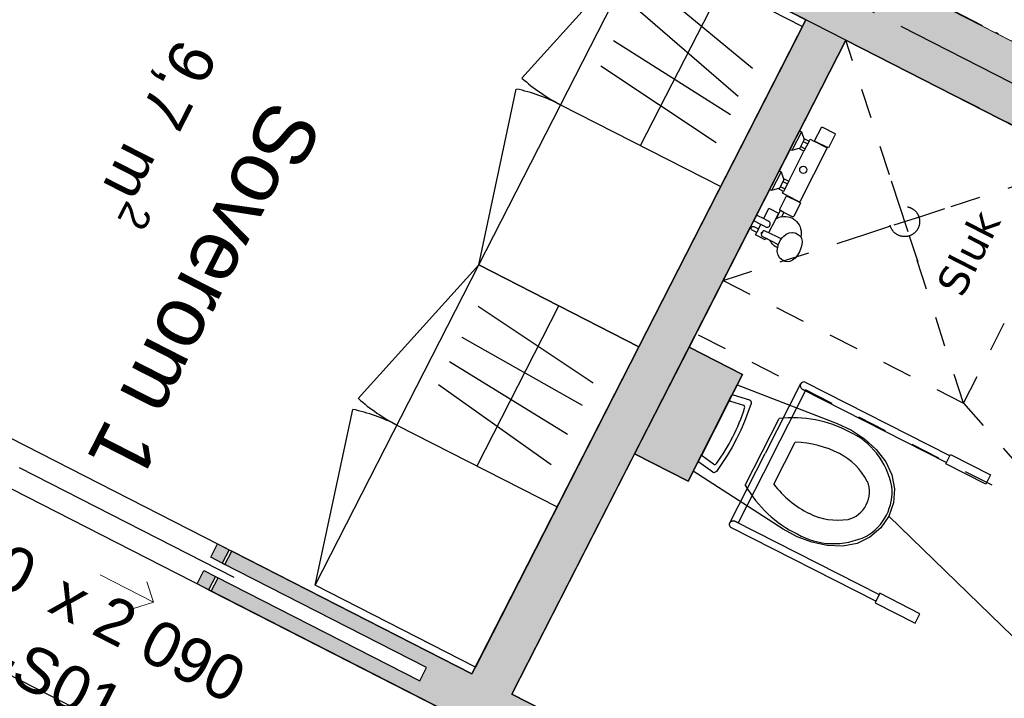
# Model space of a CAD drawing. Header units: millimetres. Extents: x 91549 to 157794, y 81579 to 142563.
# Tile 15 of 112: x 127186 to 130472, y 101588 to 103852. Entities that reach past the tile are written whole.
import ezdxf
from ezdxf.enums import TextEntityAlignment as Align

# ---------------------------------------------------------------- set-up
doc = ezdxf.new("R2010")
doc.units = ezdxf.units.MM
doc.header["$LTSCALE"] = 0.5
doc.header["$MEASUREMENT"] = 0
for name, pattern in [('Akselinje', [1500, 1000, -200, 100, -200]), ('Over snittplan', [520, 300, -100, 20, -100]), ('PLINE', [0]), ('Stipling', [400, 200, -200]), ('Under snittplan', [600, 400, -200]), ('Wipeout_Contour', [2000, 0, -2000])]:
    doc.linetypes.add(name, pattern=pattern)
doc.layers.add('234- Vinduer_ dører_ porter(Nye konstruksjoner)', color=7, linetype='Continuous', lineweight=0)
for name, color, linetype in [('24-- Innervegger (Skravur)(Nye konstruksjoner)', 7, 'Continuous'), ('24-- Innervegger(Nye konstruksjoner)', 7, 'Continuous'), ('244- Vinduer_ dører_ foldevegger(Nye konstruksjoner)', 7, 'Continuous'), ('273- Kjøkkeninnredning (Skravur)(Nye konstruksjoner)', 7, 'Continuous'), ('273- Kjøkkeninnredning(Nye konstruksjoner)', 7, 'Continuous'), ('315- Utstyr for sanitærinstallasjoner(Nye konstruksjoner)', 7, 'Continuous'), ('68-- Inventar (løst)(Nye konstruksjoner)', 7, 'Continuous'), ('82-- Modullinjer(Nye konstruksjoner)', 7, 'Continuous'), ('852- Teknisk_symbolsk informasjon_ bygning(Nye konstruksjoner)', 7, 'Continuous'), ('862- M___Nettoareal(Nye konstruksjoner)', 7, 'Continuous'), ('862- M___Nettoareal(Polylinje)(Nye konstruksjoner)', 7, 'Continuous'), ('862- M___Nettoareal(Tekst)(Nye konstruksjoner)', 7, 'Continuous'), ('878- Annen overflate_visuell informasjon_andre HC(Nye konstruksjoner)', 7, 'Continuous'), ('VA_Sluk(Nye konstruksjoner)', 7, 'Continuous')]:
    doc.layers.add(name, color=color, linetype=linetype)
doc.styles.add('GENERATED_STYLE_1', font='arial.ttf')
doc.styles.add('GENERATED_STYLE_2', font='arial.ttf')
doc.styles.add('GENERATED_STYLE_3', font='verdana.ttf')
doc.linetypes.add('Fasade_Snitt markør', pattern='A,0,[1,Plan 1.etasje1.Shx,S=3.174603,R=0,X=0,Y=0],-800,0', length=800)

# ---------------------------------------------------------------- blocks, each defined once
blk = doc.blocks.new('Leilighet 2_101_16_1', base_point=(129551.8, 113461.5))
at = {"layer": '862- M___Nettoareal(Polylinje)(Nye konstruksjoner)', "linetype": 'PLINE', "flags": 128}
blk.add_lwpolyline([(129556.1, 112066.2), (126394.8, 105876.8), (127908.8, 105103.5), (133040.2, 102482.6), (136201.5, 108671.9)], close=True, dxfattribs=at)
at = {"layer": '862- M___Nettoareal(Tekst)(Nye konstruksjoner)', "style": 'GENERATED_STYLE_1'}
for tag, height, p in [('DUMMY_862', 150, (128098.9, 112419.2)), ('ROOM_NAME', 200, (128378.8, 112230.6)), ('DUMMY_861', 200, (127810, 111162.6))]:
    blk.add_attdef(tag, text='', height=height, rotation=242.9436, dxfattribs=at).set_placement(p, align=Align.TOP_LEFT)
blk = doc.blocks.new('Leilighet 3_102_22_1', base_point=(124580.3, 105443.9))
at = {"layer": '862- M___Nettoareal(Polylinje)(Nye konstruksjoner)', "linetype": 'PLINE', "flags": 128}
blk.add_lwpolyline([(131640.6, 95099.2), (133624.6, 98983.6), (131743.7, 99944.2), (132926.5, 102259.9), (126281.1, 105654.1), (123114.3, 99454.1)], close=True, dxfattribs=at)
at = {"layer": '862- M___Nettoareal(Tekst)(Nye konstruksjoner)', "style": 'GENERATED_STYLE_1'}
for tag, height, p in [('DUMMY_862', 150, (124829.7, 106018.6)), ('ROOM_NAME', 200, (125109.6, 105829.9)), ('DUMMY_861', 200, (124540.8, 104762))]:
    blk.add_attdef(tag, text='', height=height, rotation=242.9436, dxfattribs=at).set_placement(p, align=Align.TOP_LEFT)
blk = doc.blocks.new('Bad_106_23_1', base_point=(131014.3, 101353.5))
at = {"layer": '862- M___Nettoareal(Polylinje)(Nye konstruksjoner)', "linetype": 'PLINE', "flags": 128}
blk.add_lwpolyline([(131811.9, 100077.8), (132926.5, 102259.9), (129943.4, 103783.6), (129420.3, 102759.4), (129598.4, 102668.4), (129416.5, 102312.2), (129238.3, 102403.2), (128828.9, 101601.5)], close=True, dxfattribs=at)
at = {"layer": '862- M___Nettoareal(Tekst)(Nye konstruksjoner)', "insert": (131081.1, 101650.6), "char_height": 150, "attachment_point": 1, "rotation": 242.9436, "style": 'GENERATED_STYLE_1'}
blk.add_mtext('\\A1;{\\pql;\\pt0,24100;\\fArial|b0|i0|c0|p0;\\W1.000000;8,1\\fArial|b0|i0|c0|p0;\\W1.000000;\\A1{\\H.66x;\\S^  ;}\\fArial|b0|i0|c0|p0;\\W1.000000; m\\fArial|b0|i0|c0|p0;\\W1.000000;\\A1{\\H.66x;\\S2^  ;}}', dxfattribs=at)
at = {"layer": '862- M___Nettoareal(Tekst)(Nye konstruksjoner)', "style": 'GENERATED_STYLE_1'}
for tag, height, p in [('DUMMY_862', 150, (131113.5, 101634)), ('ROOM_NAME', 200, (131393.4, 101445.4)), ('DUMMY_861', 200, (131171.4, 101056.5))]:
    blk.add_attdef(tag, text='', height=height, rotation=242.9436, dxfattribs=at).set_placement(p, align=Align.TOP_LEFT)
blk = doc.blocks.new('Stue_kjøkken_101_35_1', base_point=(128708.5, 107109))
at = {"layer": '862- M___Nettoareal(Polylinje)(Nye konstruksjoner)', "linetype": 'PLINE', "flags": 128}
blk.add_lwpolyline([(128373.4, 109750.5), (126394.8, 105876.8), (130546.3, 103756.4), (132524.8, 107630.1)], close=True, dxfattribs=at)
at = {"layer": '862- M___Nettoareal(Tekst)(Nye konstruksjoner)', "style": 'GENERATED_STYLE_1'}
for tag, height, p in [('DUMMY_862', 150, (129034.1, 107832.8)), ('ROOM_NAME', 200, (129314, 107644.1)), ('DUMMY_861', 200, (128592.8, 106277.9))]:
    blk.add_attdef(tag, text='', height=height, rotation=242.9436, dxfattribs=at).set_placement(p, align=Align.TOP_LEFT)
blk = doc.blocks.new('Stue_kjøkken_101_36_1', base_point=(126858.7, 100330.4))
at = {"layer": '862- M___Nettoareal(Polylinje)(Nye konstruksjoner)', "linetype": 'PLINE', "flags": 128}
blk.add_lwpolyline([(125098.3, 103338.5), (123114.3, 99454.1), (128290.6, 96810.2), (130274.6, 100694.6)], close=True, dxfattribs=at)
at = {"layer": '862- M___Nettoareal(Tekst)(Nye konstruksjoner)', "style": 'GENERATED_STYLE_1'}
for tag, height, p in [('DUMMY_862', 150, (125924.3, 101744.3)), ('ROOM_NAME', 200, (126204.2, 101555.6)), ('DUMMY_861', 200, (125483.1, 100189.4))]:
    blk.add_attdef(tag, text='', height=height, rotation=242.9436, dxfattribs=at).set_placement(p, align=Align.TOP_LEFT)
blk = doc.blocks.new('Soverom 1_106_37_1', base_point=(128025, 102970.9))
at = {"layer": '862- M___Nettoareal(Polylinje)(Nye konstruksjoner)', "linetype": 'PLINE', "flags": 128}
blk.add_lwpolyline([(129809.8, 103851.8), (126281.1, 105654.1), (125166.6, 103472), (128695.3, 101669.7)], close=True, dxfattribs=at)
at = {"layer": '862- M___Nettoareal(Tekst)(Nye konstruksjoner)', "insert": (127888.6, 103708.7), "char_height": 150, "attachment_point": 1, "rotation": 242.9436, "style": 'GENERATED_STYLE_1'}
blk.add_mtext('\\A1;{\\pql;\\pt0,24100;\\fArial|b0|i0|c0|p0;\\W1.000000;9,7\\fArial|b0|i0|c0|p0;\\W1.000000;\\A1{\\H.66x;\\S^  ;}\\fArial|b0|i0|c0|p0;\\W1.000000; m\\fArial|b0|i0|c0|p0;\\W1.000000;\\A1{\\H.66x;\\S2^  ;}}', dxfattribs=at)
at = {"layer": '862- M___Nettoareal(Tekst)(Nye konstruksjoner)', "style": 'GENERATED_STYLE_1'}
for tag, height, p in [('DUMMY_862', 150, (127921.1, 103692.1)), ('ROOM_NAME', 200, (128201, 103503.4)), ('DUMMY_861', 200, (127597.7, 102368))]:
    blk.add_attdef(tag, text='', height=height, rotation=242.9436, dxfattribs=at).set_placement(p, align=Align.TOP_LEFT)
blk = doc.blocks.new('Dørmarkør NOR[27]_1', base_point=(127420.3, 102152.5))
at = {"layer": '852- Teknisk_symbolsk informasjon_ bygning(Nye konstruksjoner)', "char_height": 150, "attachment_point": 7, "rotation": 332.9436, "style": 'GENERATED_STYLE_1'}
for s, insert in [('\\A1;{\\pql;\\pt0;\\fArial|b0|i0|c0|p0;\\W1.000000;890\\fArial|b0|i0|c0|p0;\\W1.000000;\\A1{\\H.66x;\\S^  ;}\\fArial|b0|i0|c0|p0;\\W1.000000; x 2\xa0090\\fArial|b0|i0|c0|p0;\\W1.000000;\\A1{\\H.66x;\\S^  ;}}', (126857.6, 102044)), ('\\A1;{\\pql;\\pt0;\\fArial|b0|i0|c0|p0;\\W1.000000; ID-S01\\fArial|b0|i0|c0|p0;\\W1.000000;\\fArial|b0|i0|c0|p0;\\W1.000000;\\fArial|b0|i0|c0|p0;\\W1.000000;}', (126847.1, 101796.8)), ('\\A1;{\\pql;\\pt0;\\fArial|b0|i0|c0|p0;\\W1.000000;\\fArial|b0|i0|c0|p0;\\H0.666667x;\\W1.000000;\\A1{\\H.66x;\\S^  ;}\\fArial|b0|i0|c0|p0;\\H1.500000x;\\W1.000000;\\fArial|b0|i0|c0|p0;\\W1.000000;}', (126441.7, 100236.5))]:
    blk.add_mtext(s, dxfattribs=dict(at, insert=insert))
blk = doc.blocks.new('Skyvedør med pocketkarm[20]_1', base_point=(-1071196.2, -15782375.2))
at = {"layer": '24-- Innervegger (Skravur)(Nye konstruksjoner)', "linetype": 'Continuous'}
for points in [[(127092.3, 102488.5), (127024, 102354.9), (127062.3, 102335.3), (127130.6, 102468.9)], [(127862.1, 102039.1), (127884.9, 102083.6), (127846.6, 102103.2), (127823.8, 102058.7)], [(127816.6, 101950), (127839.4, 101994.6), (127801.1, 102014.1), (127778.3, 101969.6)]]:
    blk.add_hatch(color=256, dxfattribs=at).paths.add_polyline_path(points)
at = {"layer": '234- Vinduer_ dører_ porter(Nye konstruksjoner)', "linetype": 'PLINE'}
for p, q in [((127454.8, 102000.1), (127632.9, 101909.1)), ((127632.9, 101909.1), (127611.1, 101976.4)), ((127632.9, 101909.1), (127565.6, 101887.4))]:
    blk.add_line(p, q, dxfattribs=at)
at = {"layer": '244- Vinduer_ dører_ foldevegger(Nye konstruksjoner)', "linetype": 'PLINE'}
for p, q in [((127015.1, 102359.4), (127083.4, 102493)), ((127015.1, 102359.4), (127083.4, 102493)), ((127015.1, 102359.4), (127083.4, 102493)), ((127024, 102354.9), (127092.3, 102488.5)), ((127092.3, 102488.5), (127083.4, 102493)), ((127092.3, 102488.5), (127130.6, 102468.9)), ((127130.6, 102468.9), (127062.3, 102335.3)), ((127024, 102354.9), (127015.1, 102359.4)), ((127062.3, 102335.3), (127024, 102354.9)), ((127901.5, 101990.9), (127185.5, 102356.6)), ((127823.8, 102058.7), (127846.6, 102103.2)), ((127846.6, 102103.2), (127884.9, 102083.6)), ((127884.9, 102083.6), (127862.1, 102039.1)), ((127884.9, 102083.6), (127893.8, 102079.1)), ((127862.1, 102039.1), (127823.8, 102058.7)), ((127871, 102034.6), (127893.8, 102079.1)), ((127871, 102034.6), (127893.8, 102079.1)), ((127871, 102034.6), (127893.8, 102079.1)), ((127862.1, 102039.1), (127871, 102034.6)), ((127778.3, 101969.6), (127801.1, 102014.1)), ((127801.1, 102014.1), (127839.4, 101994.6)), ((127839.4, 101994.6), (127816.6, 101950)), ((127825.5, 101945.5), (127848.3, 101990)), ((127825.5, 101945.5), (127848.3, 101990)), ((127825.5, 101945.5), (127848.3, 101990)), ((127839.4, 101994.6), (127848.3, 101990)), ((127816.6, 101950), (127778.3, 101969.6)), ((127816.6, 101950), (127825.5, 101945.5))]:
    blk.add_line(p, q, dxfattribs=at)
at = {"layer": '852- Teknisk_symbolsk informasjon_ bygning(Nye konstruksjoner)'}
blk.add_blockref('Dørmarkør NOR[27]_1', (127420.3, 102152.5), dxfattribs=at)
blk = doc.blocks.new('Standard grid marker[51]_1', base_point=(123269.1, 107332.9))
at = {"layer": '82-- Modullinjer(Nye konstruksjoner)', "linetype": 'Akselinje'}
blk.add_line((123447.2, 107242), (142653, 97432.3), dxfattribs=at)
at = {"layer": '82-- Modullinjer(Nye konstruksjoner)', "style": 'GENERATED_STYLE_2'}
blk.add_attdef('AC_MarkerText_1', text='', height=350, rotation=242.9436, dxfattribs=at).set_placement((143503.5, 96917.9), align=Align.TOP_CENTER)
blk = doc.blocks.new('Garderobe 01[73]_1', base_point=(128718.3, 103033.8))
at = {"layer": '68-- Inventar (løst)(Nye konstruksjoner)', "linetype": 'PLINE'}
for p, q in [((129264.1, 104102.5), (128862.2, 103657)), ((129258.3, 103431.7), (129531.3, 103966)), ((129276.3, 103984.2), (129632, 103689.7)), ((129234, 103898.9), (129583.3, 103596.9)), ((129168.3, 103782.7), (129558, 103535)), ((129125.3, 103697.4), (129510.1, 103442.2)), ((128718.3, 103033.8), (128843.6, 103620.5)), ((128991.2, 103568.1), (129525.5, 103295.2)), ((128991.2, 103568.1), (129525.5, 103295.2))]:
    blk.add_line(p, q, dxfattribs=at)
at = {"layer": '68-- Inventar (løst)(Nye konstruksjoner)', "linetype": 'PLINE', "flags": 128}
blk.add_lwpolyline([(128718.3, 103033.8), (129264.1, 104102.5), (129798.4, 103829.5), (129252.6, 102760.9)], close=True, dxfattribs=at)
at = {"layer": '68-- Inventar (løst)(Nye konstruksjoner)', "linetype": 'PLINE'}
for centre, start, end in [((129264.1, 104102.5), 227.9436, 242.9436), ((128718.3, 103033.8), 62.9436, 77.9436)]:
    blk.add_arc(centre, 600, start, end, dxfattribs=at)
blk = doc.blocks.new('WC handikap[92]_1', base_point=(129507.1, 102489.7))
at = {"layer": '315- Utstyr for sanitærinstallasjoner(Nye konstruksjoner)', "linetype": 'PLINE'}
for p, q in [((129792.1, 102636.5), (129674.2, 102404.7)), ((129696.5, 102393.4), (129808.7, 102614)), ((129808.7, 102614), (129797.6, 102619.6)), ((129463.2, 102401), (129552.9, 102577.4)), ((129558, 102579.4), (129601.5, 102565.4)), ((129663.8, 102410), (129720.2, 102521)), ((129738.5, 102372), (129774.1, 102442.1)), ((129501.5, 102368.8), (129464.6, 102395.7)), ((129556.4, 102172.9), (129674.2, 102404.7)), ((129696.5, 102393.4), (129584.3, 102172.7)), ((129607.3, 102299), (129663.8, 102410)), ((129702.8, 102302), (129738.5, 102372)), ((129584.3, 102172.7), (129573.2, 102178.4))]:
    blk.add_line(p, q, dxfattribs=at)
at = {"layer": '315- Utstyr for sanitærinstallasjoner(Nye konstruksjoner)', "linetype": 'PLINE', "flags": 128}
for points in [[(129797.6, 102619.6), (130278.9, 102374.9), (130290.2, 102397.2), (129808.9, 102641.9, 1)], [(129573.2, 102178.4), (130054.5, 101933.7), (130043.2, 101911.4), (129561.9, 102156.1, -1)]]:
    blk.add_lwpolyline(points, format="xyb", close=True, dxfattribs=at)
for points in [[(130005.4, 102453.5), (130044, 102418), (130076.6, 102377), (130097, 102333.8), (130105.7, 102287), (130102.1, 102239.7), (130086.5, 102195.1), (130059.6, 102156.1), (130023.5, 102125.4), (129980.6, 102104.8), (129933.6, 102095.9), (129881.3, 102098.1), (129829.8, 102108.4), (129780.5, 102126.4), (129734.5, 102151.8), (129434.1, 102346.1), (129580.1, 102633.3), (129914.1, 102505), (129961.7, 102482.8)], [(129616.5, 102541.6), (129605, 102511.7), (129592.3, 102482.3), (129578.4, 102453.4), (129563.3, 102425.2), (129547, 102397.6), (129529.6, 102370.7), (129511.2, 102344.7), (129508.5, 102342.1), (129505.3, 102340.7), (129502, 102340.6), (129499.1, 102341.8), (129453.1, 102375.4), (129452.1, 102376.5), (129451.5, 102378), (129451.5, 102379.7), (129452.1, 102381.4), (129562.1, 102597.9), (129563.2, 102599.4), (129564.6, 102600.4), (129566.1, 102600.8), (129567.7, 102600.7), (129621.8, 102583.3), (129624.6, 102581.6), (129626.5, 102578.9), (129627.2, 102575.5), (129626.7, 102571.8)], [(130292.5, 102401.6), (130426.2, 102333.6), (130410.3, 102302.4), (130276.6, 102370.4)], [(130040.9, 101906.9), (130174.6, 101838.9), (130190.5, 101870.1), (130056.8, 101938.1)]]:
    blk.add_lwpolyline(points, close=True, dxfattribs=at)
at = {"layer": '315- Utstyr for sanitærinstallasjoner(Nye konstruksjoner)', "linetype": 'PLINE'}
for centre, start, end in [((129803.2, 102630.8), 153.047, 243.047), ((129567.5, 102167.3), 63.047, 153.047)]:
    blk.add_arc(centre, 12.5, start, end, dxfattribs=at)
for centre, major_axis, ratio, start_param, end_param in [((129556, 102575.7), (1.91, 3.75), 0.851064, 6.254649, 7.840563), ((129151.4, 102670.5), (247.6, 487), 0.851064, 4.52152, 4.903258), ((129599, 102558.1), (3.54, 6.95), 0.851064, 4.845981, 6.446102), ((129724.6, 102048.2), (220.3, 433.2), 0.889226, 6.259569, 6.81259), ((129834, 102208.7), (133.1, 261.7), 0.889226, 5.438328, 6.338917), ((129730.1, 102037.2), (187.6, 369), 0.889226, 6.270283, 6.68601), ((129466.4, 102399.5), (1.91, 3.75), 0.851064, 1.584215, 3.170129), ((129800.7, 102167.4), (120.5, 237), 0.889226, 5.722271, 6.279937), ((129506, 102375.2), (3.54, 6.95), 0.851064, 2.978676, 4.578797), ((129992, 102574), (220.3, 433.2), 0.889226, 2.61219, 3.165211), ((130004.1, 102576), (187.6, 369), 0.889226, 2.73877, 3.154497), ((129940.2, 102268.4), (40.5, 79.7), 0.889226, 4.72278, 5.646085), ((129952.8, 102262), (71.8, 141.1), 0.889226, 4.71825, 5.344893), ((129941, 102270.1), (40.5, 79.7), 0.889226, 3.778693, 4.701998), ((129940.5, 102442.3), (120.5, 237), 0.889226, 3.144846, 3.702511), ((129953.6, 102263.7), (71.8, 141.1), 0.889226, 4.079884, 4.706528), ((129926.7, 102391), (133.1, 261.7), 0.889226, 3.085865, 3.986454)]:
    blk.add_ellipse(centre, major_axis=major_axis, ratio=ratio, start_param=start_param, end_param=end_param, dxfattribs=at)
blk = doc.blocks.new('Garderobe 01[97]_1', base_point=(128172.4, 101965.1))
at = {"layer": '68-- Inventar (løst)(Nye konstruksjoner)', "linetype": 'PLINE'}
for p, q in [((128718.3, 103033.8), (128316.3, 102588.3)), ((128712.5, 102363), (128985.4, 102897.3)), ((128716.1, 102896.2), (129100.5, 102640.4)), ((128661.9, 102793), (129063.7, 102565.5)), ((128620.7, 102711.2), (129013.9, 102469.2)), ((128583.5, 102634.7), (128960.1, 102367.6)), ((128172.4, 101965.1), (128297.7, 102551.9)), ((128445.3, 102499.4), (128979.7, 102226.5)), ((128445.3, 102499.4), (128979.7, 102226.5))]:
    blk.add_line(p, q, dxfattribs=at)
at = {"layer": '68-- Inventar (løst)(Nye konstruksjoner)', "linetype": 'PLINE', "flags": 128}
blk.add_lwpolyline([(128172.4, 101965.1), (128718.3, 103033.8), (129252.6, 102760.9), (128706.8, 101692.2)], close=True, dxfattribs=at)
at = {"layer": '68-- Inventar (løst)(Nye konstruksjoner)', "linetype": 'PLINE'}
for centre, start, end in [((128718.3, 103033.8), 227.9436, 242.9436), ((128172.4, 101965.1), 62.9436, 77.9436)]:
    blk.add_arc(centre, 600, start, end, dxfattribs=at)
blk = doc.blocks.new('Dusjgarnityr[101]_1', base_point=(129738.7, 103382.8))
at = {"layer": '315- Utstyr for sanitærinstallasjoner(Nye konstruksjoner)', "linetype": 'PLINE'}
for p, q in [((129794.8, 103477.7), (129763.1, 103415.3)), ((129804, 103451.7), (129789.5, 103423.2)), ((129801.1, 103445.9), (129816.2, 103438.2)), ((129820.5, 103446.7), (129803.3, 103412.8)), ((129879.9, 103424.3), (129838.9, 103445.2)), ((129839.8, 103447), (129880.8, 103426.1)), ((129792.5, 103429), (129807.6, 103421.3)), ((129726.8, 103344), (129695.1, 103281.6)), ((129736, 103318), (129721.5, 103289.5)), ((129733.1, 103312.2), (129748.2, 103304.5)), ((129752.5, 103313), (129735.3, 103279.1)), ((129724.5, 103295.3), (129739.6, 103287.5)), ((129787.4, 103242.5), (129746.4, 103263.4)), ((129747.3, 103265.1), (129788.5, 103244.2)), ((129736.2, 103209.1), (129724.6, 103215)), ((129675, 103160.5), (129659, 103168.7)), ((129675, 103160.5), (129659, 103168.7)), ((129669, 103188.3), (129685, 103180.1)), ((129707.9, 103185.4), (129685.3, 103140.9)), ((129651.5, 103154), (129645.6, 103142.4)), ((129661.2, 103136.1), (129661.1, 103134.5)), ((129661.1, 103134.5), (129661.3, 103132.8)), ((129661.2, 103136.1), (129661.3, 103138.8)), ((129661.3, 103136.3), (129661.2, 103136.1)), ((129661.2, 103136.1), (129661.2, 103136.1)), ((129661.3, 103138.8), (129662.1, 103141.3)), ((129661.9, 103138), (129661.3, 103136.3)), ((129664.6, 103143.4), (129661.9, 103138)), ((129662.1, 103141.3), (129663.6, 103143.4)), ((129663.6, 103143.4), (129665.8, 103145)), ((129665.6, 103144.9), (129664.6, 103143.4)), ((129665.8, 103145), (129665.6, 103144.9)), ((129667, 103146.1), (129665.8, 103145)), ((129665.8, 103145), (129665.8, 103145)), ((129668.5, 103147), (129667, 103146.1)), ((129670.2, 103147.4), (129668.5, 103147)), ((129671.9, 103147.3), (129670.2, 103147.4)), ((129673.4, 103146.8), (129671.9, 103147.3)), ((129711.3, 103128.1), (129673.4, 103146.8)), ((129735.7, 103129.4), (129743.7, 103136)), ((129743.7, 103136), (129751.8, 103140)), ((129751.8, 103140), (129754.4, 103141)), ((129754.4, 103141), (129762.5, 103142.2)), ((129762.5, 103142.2), (129765.6, 103142.3)), ((129765.6, 103142.3), (129772.9, 103140.5)), ((129772.9, 103140.5), (129776, 103139.5)), ((129776, 103139.5), (129785.5, 103134.6)), ((129785.5, 103134.6), (129791.3, 103129.8)), ((129661.3, 103132.8), (129662, 103131.2)), ((129662, 103131.2), (129663, 103129.9)), ((129663, 103129.9), (129664.4, 103128.9)), ((129701.8, 103109.3), (129664.4, 103128.9)), ((129717.8, 103100.6), (129701.8, 103109.3)), ((129727.8, 103120.3), (129711.3, 103128.1)), ((129716.2, 103094), (129718.3, 103102.5)), ((129718.3, 103102.5), (129721.8, 103111)), ((129721.8, 103111), (129726.5, 103118.8)), ((129726.5, 103118.8), (129732.2, 103125.4)), ((129732.2, 103125.4), (129735.7, 103129.4)), ((129791.3, 103129.8), (129792.7, 103127.2)), ((129716.2, 103094), (129715.5, 103090.6))]:
    blk.add_line(p, q, dxfattribs=at)
at = {"layer": '315- Utstyr for sanitærinstallasjoner(Nye konstruksjoner)', "linetype": 'PLINE', "flags": 128}
blk.add_lwpolyline([(129906.5, 103472.5, -0.414214), (129907.8, 103468.5), (129885.1, 103423.9), (129880.8, 103426.1), (129879.9, 103424.3), (129880, 103424.3), (129880.6, 103424), (129880.7, 103423.9), (129789.2, 103243.8), (129789, 103243.9), (129788.5, 103244.2), (129788.3, 103244.3), (129787.4, 103242.5), (129791.8, 103240.3), (129769.1, 103195.7, -0.414214), (129765.1, 103194.4), (129736.2, 103209.1), (129728.6, 103194.2, -0.547975), (129792.7, 103127.2), (129795.2, 103122.2), (129796.9, 103112.4), (129796.3, 103101.1), (129793.4, 103089.1), (129788.4, 103077.1), (129781.7, 103066), (129773.6, 103056.5), (129764.9, 103049.4), (129756, 103045), (129747.6, 103043.7), (129740.2, 103045.5), (129730.7, 103050.3), (129728.1, 103052.2), (129722.3, 103057.1), (129720.5, 103059.6), (129716.8, 103066.9), (129716, 103069.6), (129714.5, 103078.5), (129715.1, 103088.8), (129715.5, 103090.6, -0.166188), (129690.1, 103115.4), (129676, 103122.8), (129673.4, 103117.6), (129641.3, 103133.9), (129645.6, 103142.4), (129630.5, 103150.1, -1), (129636.4, 103161.7), (129651.5, 103154), (129659, 103168.7), (129635.8, 103180.5), (129645.8, 103200.1), (129669, 103188.3), (129686.6, 103223.1), (129718.7, 103206.7), (129707.9, 103185.4, -0.013709), (129710.4, 103187), (129724.6, 103215), (129724.2, 103215.2, -0.414214), (129722.9, 103219.2), (129745.5, 103263.8), (129746.4, 103263.4), (129747.3, 103265.1), (129732.1, 103272.8), (129735.3, 103279.1), (129720.2, 103286.8), (129721.5, 103289.5), (129695.1, 103281.6), (129688.8, 103284.8), (129720.6, 103347.2), (129726.8, 103344), (129736, 103318), (129737.4, 103320.7), (129752.5, 103313), (129803.3, 103412.8), (129788.2, 103420.5), (129789.5, 103423.2), (129763.1, 103415.3), (129756.8, 103418.5), (129788.6, 103480.9), (129794.8, 103477.7), (129804, 103451.7), (129805.4, 103454.4), (129820.5, 103446.7), (129823.7, 103452.9), (129838.9, 103445.2), (129839.8, 103447), (129838.9, 103447.4), (129861.6, 103492, -0.414214), (129865.6, 103493.3)], format="xyb", close=True, dxfattribs=at)
at = {"layer": '315- Utstyr for sanitærinstallasjoner(Nye konstruksjoner)', "linetype": 'PLINE'}
blk.add_circle((129801.1, 103351.1), 12, dxfattribs=at)
for centre, radius, start, end in [((129680, 103170.3), 11, 243.047, 63.047), ((129739.3, 103140.2), 55, 101.16, 121.6475)]:
    blk.add_arc(centre, radius, start, end, dxfattribs=at)
blk = doc.blocks.new('Drenering gulv symbol[103]_1', base_point=(130004.9, 103134.6))
at = {"layer": 'VA_Sluk(Nye konstruksjoner)', "linetype": 'Under snittplan'}
for p, q in [((130124, 103225.7), (130095.9, 103312.7)), ((130187, 103193.5), (130274, 103221.7)), ((130091.9, 103162.7), (130004.9, 103134.6)), ((130154.9, 103130.6), (130183, 103043.6))]:
    blk.add_line(p, q, dxfattribs=at)
at = {"layer": 'VA_Sluk(Nye konstruksjoner)', "linetype": 'Under snittplan', "flags": 128}
blk.add_lwpolyline([(130162.2, 103222.7, -1), (130116.7, 103133.6, -1)], format="xyb", close=True, dxfattribs=at)
blk = doc.blocks.new('Underskap hjørne L[127]_1', base_point=(130546.3, 103756.4))
at = {"linetype": 'Wipeout_Contour', "ltscale": 1002055.464257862}
blk.add_wipeout([(129746.4, 104164.9), (130546.3, 103756.4), (130954.7, 104556.1), (130402.6, 104838.1), (130276.1, 104590.5), (130028.4, 104717.1)], dxfattribs=at).dxf.layer = '273- Kjøkkeninnredning (Skravur)(Nye konstruksjoner)'
at = {"layer": '273- Kjøkkeninnredning(Nye konstruksjoner)', "linetype": 'PLINE'}
for p, q in [((130276.1, 104590.5), (130402.6, 104838.1)), ((130285.7, 104560.9), (130422.2, 104828.1)), ((130422.2, 104828.1), (130954.7, 104556.1)), ((130028.4, 104717.1), (130276.1, 104590.5)), ((129746.4, 104164.9), (130018.4, 104697.5)), ((130018.4, 104697.5), (130285.7, 104560.9)), ((130954.7, 104556.1), (130546.3, 103756.4)), ((130954.7, 104556.1), (130546.3, 103756.4)), ((130546.3, 103756.4), (129746.4, 104164.9)), ((130546.3, 103756.4), (129746.4, 104164.9))]:
    blk.add_line(p, q, dxfattribs=at)
blk = doc.blocks.new('Overskap hjørne L[131]_1', base_point=(130546.3, 103756.4))
at = {"linetype": 'Wipeout_Contour', "ltscale": 1001832.760942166}
blk.add_wipeout([(129746.6, 104164.8), (130546.3, 103756.4), (130954.8, 104556.2), (130600.4, 104737.3), (130372.8, 104291.8), (129927.6, 104519.3)], dxfattribs=at).dxf.layer = '273- Kjøkkeninnredning (Skravur)(Nye konstruksjoner)'
at = {"layer": '273- Kjøkkeninnredning(Nye konstruksjoner)', "linetype": 'Over snittplan', "flags": 128}
blk.add_lwpolyline([(129746.6, 104164.8), (129927.6, 104519.3), (130372.8, 104291.8), (130600.4, 104737.3), (130954.8, 104556.2), (130546.3, 103756.4)], close=True, dxfattribs=at)

msp = doc.modelspace()

# ---------------------------------------------------------------- hatches: boundary and pattern name
at = {"layer": '24-- Innervegger (Skravur)(Nye konstruksjoner)', "linetype": 'Continuous'}
for points in [[(126281.1, 105654.1), (132926.5, 102259.9), (133040.2, 102482.6), (126394.8, 105876.8)], [(127249.1, 105159.7), (132926.5, 102259.9), (133040.2, 102482.6), (127362.9, 105382.3)], [(128828.9, 101601.5), (129943.4, 103783.6), (129809.8, 103851.8), (128695.3, 101669.7)], [(129416.5, 102312.2), (129598.4, 102668.4), (129420.3, 102759.4), (129238.3, 102403.2)], [(127848.3, 101990), (127825.5, 101945.5), (130853.5, 100398.9), (130921.7, 100532.5), (127893.8, 102079.1), (127871, 102034.6), (128544.3, 101690.7), (128521.5, 101646.1)]]:
    msp.add_hatch(color=256, dxfattribs=at).paths.add_polyline_path(points)

# ---------------------------------------------------------------- linework, layer by layer
at = {"layer": '24-- Innervegger(Nye konstruksjoner)', "linetype": 'PLINE'}
for p, q in [((127871, 102034.6), (127893.8, 102079.1)), ((127825.5, 101945.5), (127848.3, 101990))]:
    msp.add_line(p, q, dxfattribs=at)
at = {"layer": '24-- Innervegger(Nye konstruksjoner)', "linetype": 'PLINE', "flags": 128}
for points in [[(130546.3, 103756.4), (126394.8, 105876.8)], [(126281.1, 105654.1), (129809.8, 103851.8)], [(130546.3, 103756.4), (127362.9, 105382.3)], [(129809.8, 103851.8), (128695.3, 101669.7)], [(128828.9, 101601.5), (129943.4, 103783.6)], [(129943.4, 103783.6), (132926.5, 102259.9)], [(129943.4, 103783.6), (132926.5, 102259.9)], [(129420.3, 102759.4), (129238.3, 102403.2)], [(129598.4, 102668.4), (129420.3, 102759.4)], [(129416.5, 102312.2), (129598.4, 102668.4)], [(129238.3, 102403.2), (129416.5, 102312.2)], [(128695.3, 101669.7), (127893.8, 102079.1)], [(127825.5, 101945.5), (130274.6, 100694.6)], [(130921.7, 100532.5), (128828.9, 101601.5)]]:
    msp.add_lwpolyline(points, dxfattribs=at)
at = {"layer": '244- Vinduer_ dører_ foldevegger(Nye konstruksjoner)', "linetype": 'PLINE'}
for p, q in [((128544.3, 101690.7), (127862.1, 102039.1)), ((127839.4, 101994.6), (128521.5, 101646.1)), ((128521.5, 101646.1), (128544.3, 101690.7))]:
    msp.add_line(p, q, dxfattribs=at)
at = {"layer": '315- Utstyr for sanitærinstallasjoner(Nye konstruksjoner)', "linetype": 'Stipling'}
for points in [[(129450.9, 102800), (130697.6, 102163.1), (131198, 103142.8)], [(130335.5, 102572.7), (130697.6, 102163.1)]]:
    msp.add_lwpolyline(points, dxfattribs=at)
at = {"layer": '878- Annen overflate_visuell informasjon_andre HC(Nye konstruksjoner)', "linetype": 'Fasade_Snitt markør', "flags": 128}
msp.add_lwpolyline([(125395.8, 99523.9), (126627, 101934.5), (131006.2, 99697.7), (131554.3, 100770.8), (130086.5, 102195.1)], dxfattribs=at)

# ---------------------------------------------------------------- block references
at = {"layer": '244- Vinduer_ dører_ foldevegger(Nye konstruksjoner)', "linetype": 'PLINE'}
msp.add_blockref('Skyvedør med pocketkarm[20]_1', (-1071196.2, -15782375.2), dxfattribs=at)
at = {"layer": '315- Utstyr for sanitærinstallasjoner(Nye konstruksjoner)', "linetype": 'PLINE'}
for name, p in [('Dusjgarnityr[101]_1', (129738.7, 103382.8)), ('WC handikap[92]_1', (129507.1, 102489.7))]:
    msp.add_blockref(name, p, dxfattribs=at)
at = {"layer": '68-- Inventar (løst)(Nye konstruksjoner)', "linetype": 'PLINE'}
for name, p in [('Garderobe 01[73]_1', (128718.3, 103033.8)), ('Garderobe 01[97]_1', (128172.4, 101965.1))]:
    msp.add_blockref(name, p, dxfattribs=at)
at = {"layer": '82-- Modullinjer(Nye konstruksjoner)', "linetype": 'PLINE'}
msp.add_blockref('Standard grid marker[51]_1', (123269.1, 107332.9), dxfattribs=at)
at = {"layer": '862- M___Nettoareal(Nye konstruksjoner)', "linetype": 'Continuous'}
for name, p in [('Leilighet 2_101_16_1', (129551.8, 113461.5)), ('Stue_kjøkken_101_35_1', (128708.5, 107109)), ('Leilighet 3_102_22_1', (124580.3, 105443.9)), ('Bad_106_23_1', (131014.3, 101353.5)), ('Stue_kjøkken_101_36_1', (126858.7, 100330.4))]:
    msp.add_blockref(name, p, dxfattribs=at)
ref = msp.add_blockref('Soverom 1_106_37_1', (128025, 102970.9), dxfattribs=at)
ref.add_attrib('ROOM_NAME', 'Soverom 1', dxfattribs={"layer": '862- M___Nettoareal(Tekst)(Nye konstruksjoner)', "color": 7, "height": 200, "rotation": 242.9436, "style": 'GENERATED_STYLE_1'}).set_placement((128201, 103503.4), align=Align.TOP_LEFT)
at = {"layer": 'VA_Sluk(Nye konstruksjoner)', "linetype": 'Under snittplan'}
msp.add_blockref('Drenering gulv symbol[103]_1', (130004.9, 103134.6), dxfattribs=at)

# ---------------------------------------------------------------- texts
at = {"layer": '315- Utstyr for sanitærinstallasjoner(Nye konstruksjoner)', "linetype": 'Continuous', "insert": (130464.8, 103180), "char_height": 100, "attachment_point": 9, "rotation": 62.9436, "style": 'GENERATED_STYLE_3'}
msp.add_mtext('\\A1;{\\pqr;\\fVerdana|b0|i0|c0|p0;\\W1.000000;Sluk}', dxfattribs=at)

# ---------------------------------------------------------------- next in the draw order: block references
at = {"layer": '273- Kjøkkeninnredning(Nye konstruksjoner)', "linetype": 'PLINE'}
msp.add_blockref('Underskap hjørne L[127]_1', (130546.3, 103756.4), dxfattribs=at)

# ---------------------------------------------------------------- next in the draw order: block references
at = {"layer": '273- Kjøkkeninnredning(Nye konstruksjoner)', "linetype": 'Over snittplan'}
msp.add_blockref('Overskap hjørne L[131]_1', (130546.3, 103756.4), dxfattribs=at)

# ---------------------------------------------------------------- next in the draw order: linework, layer by layer
at = {"layer": '315- Utstyr for sanitærinstallasjoner(Nye konstruksjoner)', "linetype": 'Stipling'}
msp.add_lwpolyline([(130335.5, 102572.7), (129943.4, 103783.6), (129534, 102982.1), (130744.9, 103374.2)], dxfattribs=at)
msp.add_lwpolyline([(129943.4, 103783.6), (129534, 102982.1), (130335.5, 102572.7), (130744.9, 103374.2)], close=True, dxfattribs=at)

doc.saveas('drawing.dxf')
